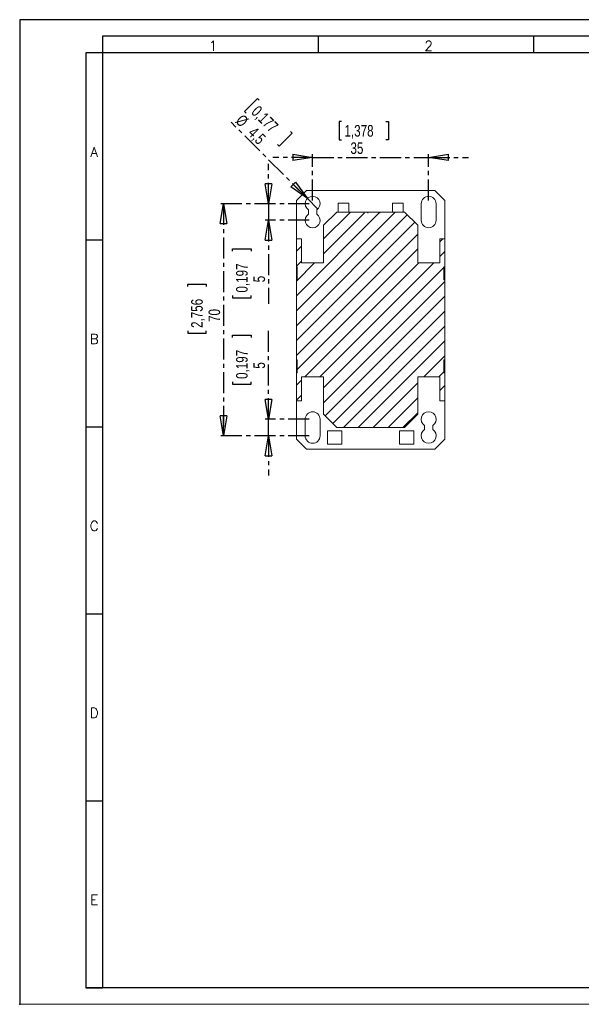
# Model space of a CAD drawing. Header units: millimetres. Extents: x 0 to 420, y 0 to 297.
# Tile 1 of 8: x 0 to 169, y 0 to 297. Entities that reach past the tile are written whole.
import ezdxf

# ---------------------------------------------------------------- set-up
doc = ezdxf.new("R2010")
doc.units = ezdxf.units.MM
doc.header["$PDSIZE"] = -1
doc.linetypes.add('CENTER', pattern=[10.16, 6.35, -1.27, 1.27, -1.27])
doc.layers.add('CENTRO', color=7, linetype='CENTER')
doc.layers.add('FORMATO', color=7, linetype='Continuous')
doc.styles.add('SLDTEXTSTYLE0', font='ROMANS')
doc.styles.add('SLDTEXTSTYLE3', font='TXT', dxfattribs={"width": 0.75})
doc.dimstyles.new('SLDDIMSTYLE0', dxfattribs={"dimtxt": 3.5, "dimasz": 6, "dimexe": 0, "dimexo": 0.0625, "dimgap": 0.875, "dimtad": 1, "dimdec": 1, "dimrnd": 1e-09, "dimzin": 12, "dimdsep": 46, "dimtxsty": 'SLDTEXTSTYLE3', "dimblk1": 'CLOSED', "dimblk2": 'CLOSED', "dimsah": 1, "dimcen": 0.09, "dimadec": 0, "dimazin": 3, "dimtfac": 1, "dimtdec": 1, "dimtofl": 0, "dimtmove": 0, "dimatfit": 3, "dimldrblk": 'CLOSED', "dimfxl": 0, "dimfrac": 2, "dimtolj": 1, "dimtzin": 12, "dimarcsym": 0})
doc.dimstyles.new('SLDDIMSTYLE1', dxfattribs={"dimtxt": 3.5, "dimasz": 6, "dimexe": 0, "dimexo": 0.0625, "dimgap": 0.875, "dimtad": 1, "dimdec": 1, "dimrnd": 1e-09, "dimzin": 12, "dimdsep": 46, "dimtxsty": 'SLDTEXTSTYLE3', "dimblk1": 'CLOSED', "dimblk2": 'CLOSED', "dimsah": 1, "dimcen": 0.09, "dimadec": 0, "dimazin": 3, "dimtfac": 1, "dimtdec": 1, "dimtmove": 0, "dimatfit": 0, "dimldrblk": 'CLOSED', "dimfxl": 0, "dimfrac": 2, "dimtolj": 1, "dimtzin": 12, "dimarcsym": 0})
doc.dimstyles.new('SLDDIMSTYLE2', dxfattribs={"dimtxt": 3.5, "dimasz": 6, "dimexe": 0, "dimexo": 0.0625, "dimgap": 0.875, "dimtad": 1, "dimdec": 1, "dimrnd": 1e-09, "dimzin": 12, "dimdsep": 46, "dimtxsty": 'SLDTEXTSTYLE3', "dimblk1": 'NONE', "dimblk2": 'CLOSED', "dimsah": 1, "dimcen": 0, "dimadec": 0, "dimazin": 3, "dimtfac": 1, "dimtdec": 1, "dimtmove": 0, "dimatfit": 3, "dimldrblk": 'NONE', "dimfxl": 0, "dimfrac": 2, "dimtolj": 1, "dimtzin": 12, "dimarcsym": 0})

# ---------------------------------------------------------------- blocks, each defined once
blk = doc.blocks.new('_CLOSED')
at = {"color": 0, "linetype": 'ByBlock', "lineweight": -2}
for p, q in [((-1, 0.166667), (0, 0)), ((-1, 0.166667), (-1, -0.166667)), ((0, 0), (-1, -0.166667)), ((0, 0), (-1, 0))]:
    blk.add_line(p, q, dxfattribs=at)
blk = doc.blocks.new('_D_3')
at = {"layer": 'CENTRO'}
for p, q in [((75.02, 241.48), (75.02, 253.48)), ((87.37, 241.48), (74.02, 241.48)), ((75.02, 241.48), (75.02, 236.48)), ((87.37, 236.48), (74.02, 236.48)), ((75.02, 236.48), (75.02, 211.25)), ((64.23, 227.21), (64.23, 227.92)), ((64.23, 227.92), (69.78, 227.92)), ((69.78, 227.92), (69.78, 227.21)), ((64.23, 213.79), (64.23, 213.08)), ((64.23, 213.08), (69.78, 213.08)), ((69.78, 213.08), (69.78, 213.79))]:
    blk.add_line(p, q, dxfattribs=at)
at = {"layer": 'CENTRO', "xscale": 6, "yscale": 6}
for p, rotation in [((75.02, 241.48, -46.4), 270.0000000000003), ((75.02, 236.48, -46.4), 90.00000000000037)]:
    blk.add_blockref('_CLOSED', p, dxfattribs=dict(at, rotation=rotation))
at = {"layer": 'CENTRO', "char_height": 3.5, "attachment_point": 1, "rotation": 90, "style": 'SLDTEXTSTYLE3'}
for s, insert in [('0,197', (65.27, 214.68, -46.4)), ('5', (70.51, 217.78, -46.4))]:
    blk.add_mtext(s, dxfattribs=dict(at, insert=insert))
blk = doc.blocks.new('_D_4')
at = {"layer": 'CENTRO'}
for p, q in [((87.37, 241.48), (60.47, 241.48)), ((61.47, 241.48), (61.47, 171.48)), ((50.68, 216.55), (50.68, 217.26)), ((50.68, 217.26), (56.24, 217.26)), ((56.24, 217.26), (56.24, 216.55)), ((50.68, 203.13), (50.68, 202.42)), ((50.68, 202.42), (56.24, 202.42)), ((56.24, 202.42), (56.24, 203.13)), ((87.37, 171.48), (60.47, 171.48))]:
    blk.add_line(p, q, dxfattribs=at)
at = {"layer": 'CENTRO', "xscale": 6, "yscale": 6}
for p, rotation in [((61.47, 241.48, -46.4), 90.0000000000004), ((61.47, 171.48, -46.4), 270.0000000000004)]:
    blk.add_blockref('_CLOSED', p, dxfattribs=dict(at, rotation=rotation))
at = {"layer": 'CENTRO', "char_height": 3.5, "attachment_point": 1, "rotation": 90, "style": 'SLDTEXTSTYLE3'}
for s, insert in [('2,756', (51.72, 204.02, -46.4)), ('70', (56.96, 205.83, -46.4))]:
    blk.add_mtext(s, dxfattribs=dict(at, insert=insert))
blk = doc.blocks.new('_D_5')
at = {"layer": 'CENTRO'}
for p, q in [((75.02, 176.48), (75.02, 203.69)), ((64.23, 201.16), (64.23, 201.87)), ((64.23, 201.87), (69.78, 201.87)), ((69.78, 201.87), (69.78, 201.16)), ((64.23, 187.74), (64.23, 187.03)), ((69.78, 187.03), (69.78, 187.74)), ((64.23, 187.03), (69.78, 187.03)), ((87.37, 176.48), (74.02, 176.48)), ((75.02, 171.48), (75.02, 176.48)), ((87.37, 171.48), (74.02, 171.48)), ((75.02, 171.48), (75.02, 159.48))]:
    blk.add_line(p, q, dxfattribs=at)
at = {"layer": 'CENTRO', "xscale": 6, "yscale": 6}
for p, rotation in [((75.02, 176.48, -46.4), 270.0000000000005), ((75.02, 171.48, -46.4), 90.00000000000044)]:
    blk.add_blockref('_CLOSED', p, dxfattribs=dict(at, rotation=rotation))
at = {"layer": 'CENTRO', "char_height": 3.5, "attachment_point": 1, "rotation": 90, "style": 'SLDTEXTSTYLE3'}
for s, insert in [('0,197', (65.27, 188.63, -46.4)), ('5', (70.51, 191.73, -46.4))]:
    blk.add_mtext(s, dxfattribs=dict(at, insert=insert))
blk = doc.blocks.new('_D_6')
at = {"layer": 'CENTRO'}
for p, q in [((97.08, 266.28), (96.37, 266.28)), ((96.37, 266.28), (96.37, 260.72)), ((110.5, 266.28), (111.21, 266.28)), ((111.21, 266.28), (111.21, 260.72)), ((96.37, 260.72), (97.08, 260.72)), ((111.21, 260.72), (110.5, 260.72)), ((88.37, 255.48), (76.37, 255.48)), ((88.37, 242.48), (88.37, 256.48)), ((88.37, 255.48), (123.37, 255.48)), ((123.37, 242.48), (123.37, 256.48)), ((123.37, 255.48), (135.37, 255.48))]:
    blk.add_line(p, q, dxfattribs=at)
at = {"layer": 'CENTRO', "xscale": 6, "yscale": 6}
blk.add_blockref('_CLOSED', (88.37, 255.48, -46.4), dxfattribs=at)
at = {"layer": 'CENTRO', "xscale": 6, "yscale": 6, "rotation": 180.0000000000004}
blk.add_blockref('_CLOSED', (123.37, 255.48, -46.4), dxfattribs=at)
at = {"layer": 'CENTRO', "char_height": 3.5, "attachment_point": 1, "style": 'SLDTEXTSTYLE3'}
for s, insert in [('1,378', (97.97, 265.23, -46.4)), ('35', (99.78, 260, -46.4))]:
    blk.add_mtext(s, dxfattribs=dict(at, insert=insert))
blk = doc.blocks.new('_D_7')
at = {"layer": 'CENTRO'}
for p, q in [((71.69, 273.25), (67.77, 269.32)), ((72.2, 272.75), (71.69, 273.25)), ((67.77, 269.32), (68.27, 268.82)), ((86.78, 243.08), (63.77, 266.08)), ((82.19, 262.76), (78.26, 258.83)), ((81.68, 263.26), (82.19, 262.76)), ((78.26, 258.83), (77.75, 259.34)), ((86.78, 243.08), (89.96, 239.89))]:
    blk.add_line(p, q, dxfattribs=at)
at = {"layer": 'CENTRO', "xscale": 6, "yscale": 6, "rotation": 315.0000000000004}
blk.add_blockref('_CLOSED', (86.78, 243.08, -46.4), dxfattribs=at)
at = {"layer": 'CENTRO', "char_height": 3.5, "attachment_point": 1, "rotation": 315, "style": 'SLDTEXTSTYLE3'}
for s, insert in [('0,177', (72.09, 271.38, -46.4)), ('%%c', (67.34, 268.72, -46.4)), ('4,5', (71.07, 264.99, -46.4))]:
    blk.add_mtext(s, dxfattribs=dict(at, insert=insert))
blk = doc.blocks.new('_NONE')

msp = doc.modelspace()

# ---------------------------------------------------------------- hatches: boundary and pattern name
at = {"linetype": 'Continuous', "lineweight": 0}
h = msp.add_hatch(dxfattribs=at)
h.set_pattern_fill('ANSI31', style=0)
h.paths.add_polyline_path([(83.47, 218.53), (83.47, 194.43), (83.72, 194.43), (83.72, 190.48), (83.47, 190.48), (83.47, 182.08), (84.97, 182.08), (84.97, 189.28), (91.67, 189.28), (91.67, 177.98), (95.67, 173.98), (116.07, 173.98), (120.07, 177.98), (120.07, 189.28), (126.77, 189.28), (126.77, 182.08), (128.27, 182.08), (128.27, 190.48), (127.93, 190.48), (127.93, 194.43), (128.27, 194.43), (128.27, 218.53), (127.93, 218.53), (127.93, 222.48), (128.27, 222.48), (128.27, 230.88), (126.77, 230.88), (126.77, 223.68), (120.07, 223.68), (120.07, 234.98), (116.07, 238.98), (108.67, 238.98), (108.67, 238.68), (105.07, 238.98), (105.07, 238.68), (95.67, 238.98), (91.67, 234.98), (91.67, 223.68), (84.97, 223.68), (84.97, 230.88), (83.47, 230.88), (83.47, 222.48), (83.72, 222.48), (83.72, 218.53)], flags=0)

# ---------------------------------------------------------------- linework, layer by layer
at = {"color": 7, "linetype": 'Continuous', "lineweight": 15}
for p, q in [((86.47, 245.48), (83.47, 242.48)), ((125.27, 245.48), (86.47, 245.48)), ((128.27, 242.48), (125.27, 245.48)), ((83.47, 242.48), (83.47, 230.88)), ((96.07, 241.68), (99.27, 241.68)), ((96.07, 238.98), (96.07, 241.68)), ((99.27, 241.68), (99.27, 238.98)), ((112.47, 241.68), (115.67, 241.68)), ((112.47, 238.98), (112.47, 241.68)), ((115.67, 241.68), (115.67, 238.98)), ((121.12, 236.48), (121.12, 241.48)), ((125.62, 241.48), (125.62, 236.48)), ((128.27, 230.88), (128.27, 242.48)), ((87.12, 238.36), (87.12, 239.61)), ((89.62, 239.61), (89.62, 238.36)), ((91.67, 234.98), (95.67, 238.98)), ((105.07, 238.98), (95.67, 238.98)), ((105.07, 238.98), (105.07, 238.68)), ((108.67, 238.98), (105.07, 238.98)), ((108.67, 238.98), (108.67, 238.68)), ((116.07, 238.98), (108.67, 238.98)), ((116.07, 238.98), (120.07, 234.98)), ((91.67, 234.98), (91.67, 223.68)), ((120.07, 223.68), (120.07, 234.98)), ((83.47, 230.88), (83.47, 222.48)), ((84.97, 230.88), (83.47, 230.88)), ((84.97, 230.88), (84.97, 223.68)), ((126.77, 223.68), (126.77, 230.88)), ((126.77, 230.88), (128.27, 230.88)), ((128.27, 222.48), (128.27, 230.88)), ((91.67, 223.68), (84.97, 223.68)), ((126.77, 223.68), (120.07, 223.68)), ((83.72, 222.48), (83.47, 222.48)), ((83.47, 218.53), (83.47, 222.48)), ((83.72, 222.48), (83.72, 218.53)), ((127.93, 222.48), (128.27, 222.48)), ((127.93, 218.53), (127.93, 222.48)), ((128.27, 218.53), (128.27, 222.48)), ((83.47, 218.53), (83.72, 218.53)), ((83.47, 218.53), (83.47, 194.43)), ((128.27, 218.53), (127.93, 218.53)), ((128.27, 194.43), (128.27, 218.53)), ((83.72, 194.43), (83.47, 194.43)), ((83.47, 190.48), (83.47, 194.43)), ((83.72, 194.43), (83.72, 190.48)), ((127.93, 194.43), (128.27, 194.43)), ((127.93, 190.48), (127.93, 194.43)), ((128.27, 190.48), (128.27, 194.43)), ((83.47, 190.48), (83.47, 182.08)), ((83.47, 190.48), (83.72, 190.48)), ((128.27, 190.48), (127.93, 190.48)), ((128.27, 182.08), (128.27, 190.48)), ((84.97, 189.28), (91.67, 189.28)), ((84.97, 182.08), (84.97, 189.28)), ((91.67, 189.28), (91.67, 177.98)), ((120.07, 189.28), (126.77, 189.28)), ((120.07, 177.98), (120.07, 189.28)), ((126.77, 189.28), (126.77, 182.08)), ((83.47, 182.08), (84.97, 182.08)), ((83.47, 182.08), (83.47, 170.48)), ((128.27, 182.08), (126.77, 182.08)), ((128.27, 170.48), (128.27, 182.08)), ((86.12, 171.48), (86.12, 176.48)), ((90.62, 176.48), (90.62, 171.48)), ((95.67, 173.98), (91.67, 177.98)), ((120.07, 177.98), (116.07, 173.98)), ((92.87, 168.98), (92.87, 172.98)), ((92.87, 172.98), (97.17, 172.98)), ((95.67, 173.98), (116.07, 173.98)), ((97.17, 172.98), (97.17, 168.98)), ((114.57, 172.98), (118.87, 172.98)), ((114.57, 168.98), (114.57, 172.98)), ((118.87, 172.98), (118.87, 168.98)), ((122.12, 173.36), (122.12, 174.61)), ((124.62, 174.61), (124.62, 173.36)), ((83.47, 170.48), (86.47, 167.48)), ((125.27, 167.48), (128.27, 170.48)), ((86.47, 167.48), (125.27, 167.48)), ((97.17, 168.98), (92.87, 168.98)), ((118.87, 168.98), (114.57, 168.98))]:
    msp.add_line(p, q, dxfattribs=at)
for centre, start, end in [((88.37, 241.48), 303.749, 236.251), ((123.37, 241.48), 0, 180), ((88.37, 236.48), 123.749, 56.251), ((123.37, 236.48), 180, 0), ((88.37, 176.48), 0, 180), ((123.37, 176.48), 303.749, 236.251), ((123.37, 171.48), 123.749, 56.251), ((88.37, 171.48), 180, 0)]:
    msp.add_arc(centre, 2.25, start, end, dxfattribs=at)
at = {"layer": 'FORMATO'}
for p, q in [((420, 297), (0, 297)), ((0, 297), (0, 0)), ((415, 292), (25, 292)), ((25, 292), (25, 287)), ((90, 292), (90, 287)), ((155, 292), (155, 287)), ((20, 287), (20, 5)), ((25, 287), (20, 287)), ((25, 287), (25, 5)), ((415, 287), (25, 287)), ((20, 230.6), (25, 230.6)), ((20, 174.2), (25, 174.2)), ((20, 117.8), (25, 117.8)), ((20, 61.4), (25, 61.4)), ((415, 5), (19.92, 5)), ((20, 5), (25, 5))]:
    msp.add_line(p, q, dxfattribs=at)
at = {"layer": 'FORMATO', "lineweight": 0}
msp.add_line((0, 0), (420, 0), dxfattribs=at)
at = {"layer": 'FORMATO', "color": 7}
msp.add_point((0, 0), dxfattribs=at)

# ---------------------------------------------------------------- texts
at = {"layer": 'FORMATO', "char_height": 3, "attachment_point": 2, "style": 'SLDTEXTSTYLE0'}
for s, insert in [('1', (58.35, 290.6)), ('2', (123.35, 290.6)), ('A', (22.46, 258.59)), ('B', (22.47, 202.19)), ('C', (22.47, 145.79)), ('D', (22.47, 89.39)), ('E', (22.48, 32.99))]:
    msp.add_mtext(s, dxfattribs=dict(at, insert=insert))

# ---------------------------------------------------------------- dimensions: what is measured, and where the dimension line sits
at = {"layer": 'CENTRO'}
dim = msp.add_diameter_dim_2p(p1=(89.96, 239.89), p2=(86.78, 243.08), dimstyle='SLDDIMSTYLE2', dxfattribs=at)
dim.commit()
dim.dimension.update_dxf_attribs({"geometry": '_D_7', "text_midpoint": (68.98, 260.87), "dimtype": 163})
dim = msp.add_linear_dim(base=(123.37, 255.48), p1=(88.37, 241.48), p2=(123.37, 241.48), dimstyle='SLDDIMSTYLE1', dxfattribs=at)
dim.commit()
dim.dimension.update_dxf_attribs({"geometry": '_D_6', "text_midpoint": (103.79, 255.48), "dimtype": 160})
for base, p1, p2, dimstyle, picture, middle in [((75.02, 236.48), (88.37, 241.48), (88.37, 236.48), 'SLDDIMSTYLE1', '_D_3', (75.02, 220.5)), ((61.47, 171.48), (88.37, 241.48), (88.37, 171.48), 'SLDDIMSTYLE0', '_D_4', (61.47, 209.84)), ((75.02, 176.48), (88.37, 171.48), (88.37, 176.48), 'SLDDIMSTYLE1', '_D_5', (75.02, 194.45))]:
    dim = msp.add_linear_dim(base=base, p1=p1, p2=p2, angle=90, dimstyle=dimstyle, dxfattribs=at)
    dim.commit()
    dim.dimension.update_dxf_attribs({"geometry": picture, "text_midpoint": middle, "dimtype": 160})

doc.saveas('drawing.dxf')
